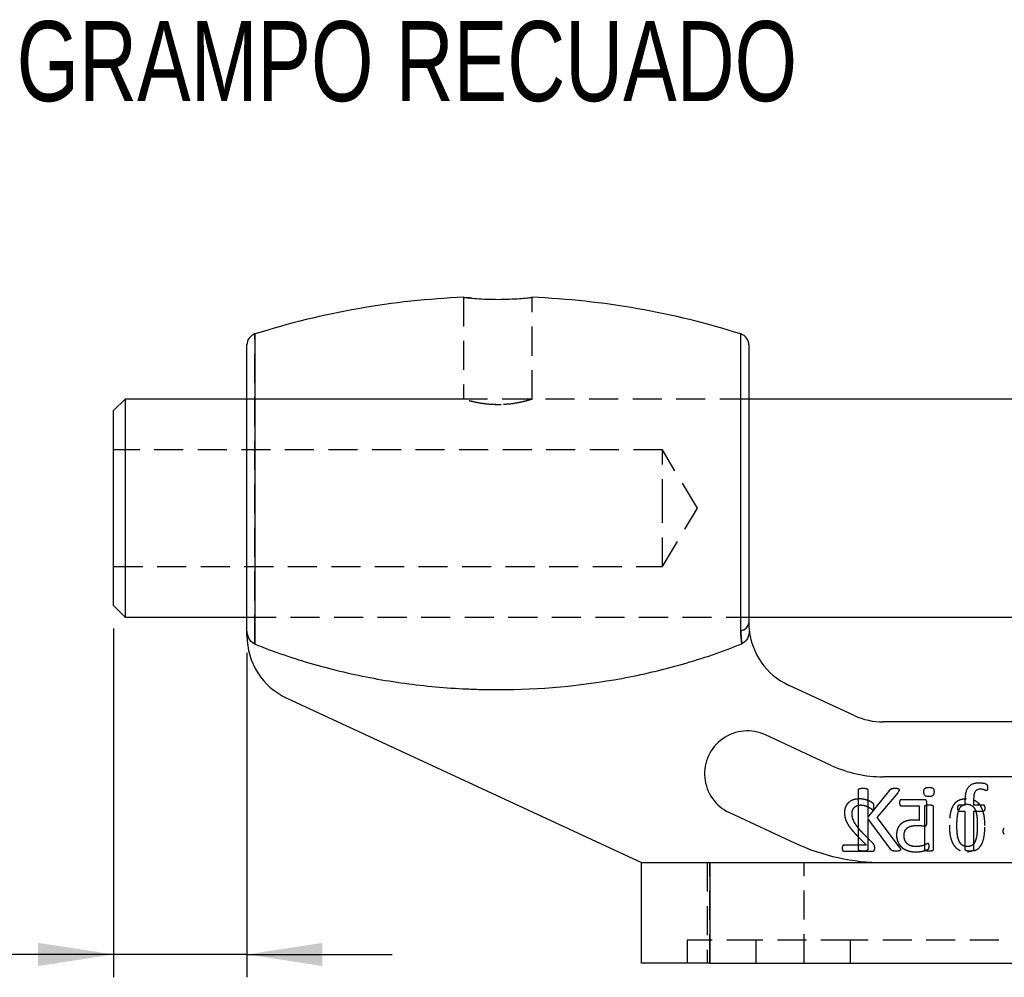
# Model space of a CAD drawing. Extents: x 56 to 617, y 36 to 436.
# Tile 24 of 31: x 487 to 552, y 250 to 313. Entities that reach past the tile are written whole.
import ezdxf

# ---------------------------------------------------------------- set-up
doc = ezdxf.new("R2010")
doc.units = 0
doc.header["$LTSCALE"] = 1.5
doc.linetypes.add('HIDDEN', pattern=[1.905, 1.27, -0.635])
doc.layers.get('0').update_dxf_attribs({"linetype": 'CONTINUOUS'})
doc.layers.add('FORMATO', color=179, linetype='CONTINUOUS')
doc.styles.add('SLDTEXTSTYLE0', font='TXT', dxfattribs={"width": 0.75})
doc.dimstyles.new('SLDDIMSTYLE6', dxfattribs={"dimtxt": 5.25, "dimasz": 4.953, "dimexe": 0, "dimexo": 0.0625, "dimgap": 1.3125, "dimtad": 1, "dimdec": 0, "dimlfac": 1.333333, "dimrnd": 1e-09, "dimzin": 12, "dimtxsty": 'SLDTEXTSTYLE0', "dimsah": 1, "dimcen": 0.09, "dimazin": 3, "dimtfac": 1, "dimtmove": 0, "dimatfit": 3, "dimtolj": 1, "dimtzin": 12})

# ---------------------------------------------------------------- blocks, each defined once
blk = doc.blocks.new('_D_12')
at = {"layer": 'FORMATO'}
for p, q in [((493.099, 272.95), (493.099, 250.069)), ((501.846, 271.357), (501.846, 250.069)), ((493.099, 251.569), (476.078, 251.569)), ((501.846, 251.569), (493.099, 251.569)), ((501.846, 251.569), (511.371, 251.569))]:
    blk.add_line(p, q, dxfattribs=at)
for points in [[(493.099, 251.569), (488.146, 252.331), (488.146, 250.807)], [(501.846, 251.569), (506.799, 250.807), (506.799, 252.331)]]:
    blk.add_solid(points, dxfattribs=at)
at = {"layer": 'FORMATO', "insert": (476.078, 258.337), "char_height": 5.25, "attachment_point": 1, "style": 'SLDTEXTSTYLE0'}
blk.add_mtext('12', dxfattribs=at)

msp = doc.modelspace()

# ---------------------------------------------------------------- linework, layer by layer
at = {"color": 7, "linetype": 'HIDDEN'}
for p, q in [((516.0582, 294.669), (516.0582, 287.9801)), ((520.5582, 287.9819), (520.5582, 294.6695)), ((502.3699, 271.9213), (502.3699, 292.2627)), ((534.7707, 287.9879), (501.8457, 287.9879)), ((516.0834, 287.9879), (501.8457, 287.9879)), ((518.1331, 287.6336), (518.5197, 287.6352)), ((534.7707, 287.9879), (520.5388, 287.9879)), ((529.0989, 284.6692), (493.0989, 284.6692)), ((529.0989, 280.8442), (529.0989, 284.6692)), ((531.3972, 280.8442), (529.0989, 284.6692)), ((529.0989, 277.0192), (529.0989, 280.8442)), ((529.0989, 277.0192), (531.3972, 280.8442)), ((493.0989, 277.0192), (529.0989, 277.0192)), ((501.8457, 273.7004), (534.7707, 273.7004)), ((501.8457, 273.7004), (534.7707, 273.7004)), ((546.2845, 261.7192), (544.7583, 261.7192)), ((544.7513, 261.3221), (545.948, 261.3221)), ((545.948, 261.3221), (545.948, 260.3605)), ((546.4443, 260.1658), (546.4443, 261.5486)), ((541.94, 259.2918), (542.4836, 258.7412)), ((542.9226, 258.8405), (542.2533, 259.5229)), ((542.4836, 258.7412), (540.9985, 258.7412)), ((540.9954, 258.3442), (542.8791, 258.3442)), ((549.1246, 258.2945), (549.3758, 258.3525)), ((532.0332, 257.5942), (532.0332, 250.9942)), ((532.2207, 250.9942), (532.2207, 257.5942)), ((538.4082, 250.9942), (538.4082, 257.5942)), ((535.2207, 252.4942), (530.7207, 252.4942)), ((530.7207, 252.4942), (530.7207, 250.9942)), ((535.2207, 252.4942), (535.2207, 250.9942)), ((541.4082, 252.4942), (535.2207, 252.4942)), ((541.4082, 252.4942), (541.4082, 250.9942)), ((574.0332, 252.4942), (541.4082, 252.4942))]:
    msp.add_line(p, q, dxfattribs=at)
at = {"color": 8, "linetype": 'CONTINUOUS'}
for p, q in [((502.3699, 292.2627), (502.3699, 271.9213)), ((534.2466, 272.8164), (534.2466, 292.2627))]:
    msp.add_line(p, q, dxfattribs=at)
at = {"color": 7, "linetype": 'CONTINUOUS'}
for p, q in [((501.8457, 272.857), (501.8457, 291.5475)), ((534.7707, 291.5475), (534.7707, 273.3193)), ((493.8489, 287.9879), (493.0989, 287.2379)), ((501.8457, 287.9879), (493.8489, 287.9879)), ((493.8489, 287.9879), (493.8489, 280.8442)), ((587.5989, 287.9879), (534.7707, 287.9879)), ((493.0989, 280.8442), (493.0989, 287.2379)), ((493.0989, 274.4504), (493.0989, 280.8442)), ((493.8489, 280.8442), (493.8489, 273.7004)), ((493.0989, 274.4504), (493.8489, 273.7004)), ((493.8489, 273.7004), (501.8457, 273.7004)), ((534.7707, 273.7004), (579.791, 273.7004)), ((501.8457, 272.4676), (501.8457, 272.857)), ((541.6902, 267.2368), (537.3775, 269.2369)), ((504.4525, 268.3852), (527.7207, 257.5942)), ((576.738, 266.8192), (543.5835, 266.8192)), ((540.1756, 263.9709), (535.8629, 265.971)), ((576.738, 263.2192), (543.5835, 263.2192)), ((541.9595, 258.4456), (541.9595, 262.3677)), ((542.5661, 262.3677), (542.5661, 260.5517)), ((542.5661, 260.5517), (544.0315, 262.3677)), ((544.5338, 262.1725), (543.1614, 260.5517)), ((548.972, 261.3773), (548.972, 261.6787)), ((549.5179, 261.7014), (549.5179, 261.3773)), ((546.315, 258.4418), (546.315, 261.2796)), ((546.861, 261.2796), (546.861, 258.4418)), ((548.5843, 261.3773), (548.972, 261.3773)), ((549.5179, 261.3773), (550.1435, 261.3773)), ((533.4963, 260.8681), (537.809, 258.868)), ((544.0893, 258.4456), (542.5661, 260.4891)), ((542.5661, 260.4891), (542.5661, 258.4456)), ((543.1614, 260.5517), (544.639, 258.6124)), ((548.972, 260.9526), (548.5843, 260.9526)), ((548.972, 258.4427), (548.972, 260.9526)), ((550.1435, 260.9526), (549.5179, 260.9526)), ((549.5179, 260.9526), (549.5179, 258.4427)), ((527.7207, 250.9942), (527.7207, 257.5942)), ((527.7207, 257.5942), (532.2207, 257.5942)), ((532.2207, 257.5942), (532.2207, 250.9942)), ((532.2207, 257.5942), (583.2207, 257.5942)), ((532.2207, 250.9942), (527.7207, 250.9942)), ((532.2207, 250.9942), (583.2207, 250.9942))]:
    msp.add_line(p, q, dxfattribs=at)
for centre, radius, start, end in [((518.3082, 241.785), 52.9342, 92.414829, 107.523498), ((518.3082, 241.785), 52.9342, 72.476502, 87.580621), ((502.5957, 291.5475), 0.75, 107.523498, 180), ((534.0207, 291.5475), 0.75, 0, 72.476502), ((534.1887, 273.4015), 0.5879, 275.653463, 351.963233), ((539.2707, 273.3193), 4.5, 184.960616, 245.119633), ((506.3457, 272.4676), 4.5, 180, 245.119633), ((543.5835, 271.3192), 4.5, 245.119633, 270), ((534.6796, 263.4196), 2.8125, 65.119633, 245.119633), ((543.5835, 271.3192), 8.1, 245.119633, 270), ((543.5835, 271.3192), 13.725, 245.119633, 270)]:
    msp.add_arc(centre, radius, start, end, dxfattribs=at)
at = {"color": 7, "linetype": 'HIDDEN'}
msp.add_arc((534.1887, 273.4015), 0.5879, 275.653463, 351.963233, dxfattribs=at)
at = {"color": 7, "linetype": 'CONTINUOUS'}
for points, knots in [([(516.0784, 294.6689), (516.072, 294.6697), (516.0339, 294.6742), (516.2115, 294.6527), (516.6064, 294.6112), (517.2151, 294.5635), (517.9425, 294.5339), (518.7116, 294.5348), (519.431, 294.5654), (520.0323, 294.6132), (520.4179, 294.6542), (520.5878, 294.6748), (520.5477, 294.6701), (520.5427, 294.6695)], [0, 0, 0, 0, 0.02117755, 0.12773455, 0.23444373, 0.34183556, 0.44938935, 0.55631669, 0.6628085, 0.76973408, 0.87728465, 0.98468089, 1, 1, 1, 1]), ([(502.3699, 271.9213), (502.1924, 271.9931), (502.0567, 272.1407), (501.8851, 272.4773), (501.8457, 272.6667), (501.8457, 272.857)], [0, 0, 0, 0, 0.5, 0.5, 1, 1, 1, 1]), ([(534.7876, 272.9301), (534.796, 272.8327), (534.7942, 272.7359), (534.7678, 272.5436), (534.7428, 272.4482), (534.6667, 272.2701), (534.6145, 272.1855), (534.4826, 272.043), (534.4022, 271.9845), (534.3109, 271.9474)], [0, 0, 0, 0, 0.25, 0.25, 0.5, 0.5, 0.75, 0.75, 1, 1, 1, 1]), ([(502.3699, 271.9213), (503.6294, 271.4124), (504.9106, 270.977), (507.5108, 270.2333), (508.8298, 269.9255), (511.5039, 269.4317), (512.8623, 269.246), (514.9007, 269.0612), (515.5812, 269.0151), (516.6036, 268.969), (516.9446, 268.9575), (517.4566, 268.9459), (517.6273, 268.9431), (517.9689, 268.9392), (518.1389, 268.9383), (521.0604, 268.9384), (523.7706, 269.1845), (527.7769, 269.9234), (529.1023, 270.232), (531.7315, 270.9847), (533.0387, 271.4305), (534.3109, 271.9474)], [0, 0, 0, 0, 0.125, 0.125, 0.25, 0.25, 0.375, 0.375, 0.4375, 0.4375, 0.46875, 0.46875, 0.484375, 0.484375, 0.5, 0.5, 0.75, 0.75, 0.875, 0.875, 1, 1, 1, 1]), ([(541.9595, 262.3677), (541.9603, 262.3757), (541.9618, 262.3915), (541.9729, 262.4142), (541.9945, 262.4317), (542.0264, 262.4435), (542.0681, 262.4535), (542.122, 262.4616), (542.1881, 262.4687), (542.2366, 262.469), (542.2628, 262.4692)], [0, 0, 0, 0, 0.069055, 0.1361429, 0.2115821, 0.3032686, 0.4269725, 0.5816731, 0.773551, 1, 1, 1, 1]), ([(542.2628, 262.4692), (542.2897, 262.4691), (542.3385, 262.4689), (542.4048, 262.4615), (542.4582, 262.4537), (542.4996, 262.443), (542.5318, 262.4323), (542.5527, 262.4138), (542.5638, 262.3915), (542.5653, 262.3758), (542.5661, 262.3677)], [0, 0, 0, 0, 0.231771, 0.4208279, 0.5754408, 0.6964318, 0.7905861, 0.8639343, 0.9309841, 1, 1, 1, 1]), ([(544.0315, 262.3677), (544.0381, 262.3769), (544.0509, 262.3946), (544.0759, 262.4162), (544.105, 262.4337), (544.1401, 262.4466), (544.1813, 262.4573), (544.2317, 262.4633), (544.2933, 262.4683), (544.3389, 262.4689), (544.3642, 262.4692)], [0, 0, 0, 0, 0.0930697, 0.1801088, 0.2715495, 0.3725057, 0.488512, 0.6230583, 0.7908421, 1, 1, 1, 1]), ([(544.3642, 262.4692), (544.3895, 262.4691), (544.4345, 262.469), (544.4948, 262.4615), (544.5421, 262.4539), (544.5781, 262.4425), (544.6052, 262.4292), (544.6218, 262.4104), (544.6308, 262.3897), (544.6319, 262.3751), (544.6324, 262.3677)], [0, 0, 0, 0, 0.2409317, 0.4287813, 0.5787737, 0.695882, 0.7888733, 0.8613807, 0.9301672, 1, 1, 1, 1]), ([(544.6324, 262.3677), (544.6316, 262.354), (544.6298, 262.3253), (544.6108, 262.281), (544.5786, 262.2297), (544.5504, 262.1937), (544.5338, 262.1725)], [0, 0, 0, 0, 0.1841002, 0.3847019, 0.6385165, 1, 1, 1, 1]), ([(546.2543, 262.2237), (546.2552, 262.2509), (546.2567, 262.301), (546.2694, 262.3698), (546.2913, 262.4252), (546.3249, 262.4681), (546.3721, 262.4975), (546.4323, 262.5161), (546.5066, 262.5285), (546.5611, 262.5294), (546.5908, 262.5298)], [0, 0, 0, 0, 0.1523232, 0.2802837, 0.3896417, 0.4827042, 0.5798111, 0.6955582, 0.8336375, 1, 1, 1, 1]), ([(546.5908, 262.5298), (546.6203, 262.5294), (546.6741, 262.5285), (546.7475, 262.5162), (546.8065, 262.4973), (546.853, 262.4691), (546.8852, 262.4271), (546.908, 262.3736), (546.9188, 262.3056), (546.9206, 262.2562), (546.9216, 262.2294)], [0, 0, 0, 0, 0.1674764, 0.3061983, 0.4222684, 0.5185864, 0.6107483, 0.7187127, 0.8468072, 1, 1, 1, 1]), ([(548.972, 261.6787), (548.9727, 261.7277), (548.9742, 261.8223), (548.9848, 261.959), (549.0011, 262.0851), (549.0256, 262.2006), (549.0578, 262.3057), (549.0975, 262.4006), (549.1439, 262.4865), (549.1994, 262.5614), (549.2614, 262.6282), (549.3321, 262.684), (549.4098, 262.731), (549.4949, 262.7689), (549.5877, 262.7984), (549.6885, 262.8188), (549.7969, 262.8314), (549.8718, 262.8325), (549.9104, 262.8331)], [0, 0, 0, 0, 0.0857008, 0.165525, 0.2397075, 0.3081136, 0.3717514, 0.4317009, 0.4878562, 0.542026, 0.5944212, 0.6467318, 0.699057, 0.7529895, 0.8092751, 0.8691125, 0.9325314, 1, 1, 1, 1]), ([(549.9502, 262.4085), (549.9133, 262.4071), (549.844, 262.4046), (549.7481, 262.3736), (549.6695, 262.3201), (549.6191, 262.2579), (549.5886, 262.1983), (549.5688, 262.1464), (549.5518, 262.0888), (549.5386, 262.0247), (549.5294, 261.954), (549.5232, 261.8762), (549.5179, 261.7912), (549.5179, 261.7321), (549.5179, 261.7014)], [0, 0, 0, 0, 0.1162007, 0.2181414, 0.313645, 0.4129376, 0.4669511, 0.5247765, 0.5882514, 0.6565636, 0.731089, 0.813225, 0.9031861, 1, 1, 1, 1]), ([(549.9104, 262.8331), (549.9477, 262.8325), (550.0215, 262.8312), (550.1264, 262.8136), (550.2179, 262.795), (550.289, 262.772), (550.3387, 262.751), (550.3712, 262.7297), (550.3913, 262.7058), (550.4065, 262.6789), (550.4181, 262.6459), (550.4238, 262.6065), (550.4278, 262.5599), (550.4278, 262.5264), (550.4279, 262.508)], [0, 0, 0, 0, 0.1572104, 0.3106333, 0.4469262, 0.5504783, 0.6249484, 0.6736927, 0.7123862, 0.7553128, 0.8033062, 0.8586708, 0.9227849, 1, 1, 1, 1]), ([(550.3539, 262.3156), (550.3457, 262.3166), (550.3264, 262.3189), (550.2957, 262.3304), (550.259, 262.3464), (550.2142, 262.3619), (550.1619, 262.3799), (550.1001, 262.3946), (550.0287, 262.407), (549.9774, 262.408), (549.9502, 262.4085)], [0, 0, 0, 0, 0.0597748, 0.1388168, 0.2346044, 0.3481738, 0.4796729, 0.6317812, 0.8043711, 1, 1, 1, 1]), ([(550.4279, 262.508), (550.4275, 262.4903), (550.4269, 262.4583), (550.4224, 262.4155), (550.4153, 262.3817), (550.4084, 262.3558), (550.4, 262.3356), (550.3874, 262.3225), (550.3712, 262.3165), (550.36, 262.3159), (550.3539, 262.3156)], [0, 0, 0, 0, 0.233662, 0.4224612, 0.5672106, 0.6886393, 0.7763059, 0.8529682, 0.9203346, 1, 1, 1, 1]), ([(546.5851, 261.9232), (546.5557, 261.9236), (546.5018, 261.9244), (546.4287, 261.9371), (546.3694, 261.9546), (546.3227, 261.9831), (546.2909, 262.0257), (546.2694, 262.0798), (546.2567, 262.1473), (546.2552, 262.1968), (546.2543, 262.2237)], [0, 0, 0, 0, 0.1673973, 0.3060538, 0.4214962, 0.5177687, 0.6112981, 0.718505, 0.8468795, 1, 1, 1, 1]), ([(546.9216, 262.2294), (546.9208, 262.2021), (546.9193, 262.152), (546.9065, 262.0832), (546.8847, 262.0278), (546.851, 261.9849), (546.8039, 261.9555), (546.7437, 261.9369), (546.6694, 261.9245), (546.6149, 261.9237), (546.5851, 261.9232)], [0, 0, 0, 0, 0.1523232, 0.2802837, 0.3896417, 0.4827042, 0.5798111, 0.6955582, 0.8336375, 1, 1, 1, 1]), ([(546.315, 261.2796), (546.3156, 261.2866), (546.3168, 261.3009), (546.3255, 261.3217), (546.3434, 261.3401), (546.3714, 261.3536), (546.4088, 261.3648), (546.4573, 261.3716), (546.5174, 261.3762), (546.5617, 261.3769), (546.5861, 261.3773)], [0, 0, 0, 0, 0.06662967, 0.13519104, 0.20948859, 0.30480986, 0.42725776, 0.57920865, 0.76885665, 1, 1, 1, 1]), ([(546.5861, 261.3773), (546.6114, 261.3769), (546.6567, 261.3764), (546.7177, 261.3715), (546.7657, 261.3651), (546.8022, 261.3532), (546.8299, 261.3399), (546.8482, 261.3215), (546.8596, 261.3013), (546.8605, 261.2867), (546.861, 261.2796)], [0, 0, 0, 0, 0.2382497, 0.4264025, 0.5771554, 0.6929601, 0.7875298, 0.8633167, 0.9338956, 1, 1, 1, 1]), ([(548.4867, 261.163), (548.4873, 261.181), (548.4883, 261.2142), (548.4907, 261.2602), (548.4999, 261.2975), (548.5097, 261.328), (548.5235, 261.3511), (548.5411, 261.3669), (548.5618, 261.3758), (548.5767, 261.3767), (548.5843, 261.3773)], [0, 0, 0, 0, 0.2065532, 0.3809883, 0.5259392, 0.6450644, 0.7475602, 0.8296655, 0.9124073, 1, 1, 1, 1]), ([(548.5843, 260.9526), (548.5766, 260.9531), (548.5615, 260.9539), (548.5409, 260.964), (548.5241, 260.9806), (548.5094, 261.0029), (548.4999, 261.033), (548.4922, 261.0698), (548.4879, 261.114), (548.4871, 261.146), (548.4867, 261.163)], [0, 0, 0, 0, 0.0891581, 0.1748978, 0.2609538, 0.3621744, 0.4834286, 0.6265761, 0.8008068, 1, 1, 1, 1]), ([(550.1435, 261.3773), (550.1512, 261.3768), (550.1659, 261.3759), (550.1861, 261.3666), (550.2035, 261.3509), (550.218, 261.3279), (550.2303, 261.2978), (550.2397, 261.2602), (550.245, 261.2144), (550.2456, 261.1811), (550.2459, 261.163)], [0, 0, 0, 0, 0.087342, 0.1665407, 0.2484111, 0.3525726, 0.473963, 0.6193538, 0.7940379, 1, 1, 1, 1]), ([(550.2459, 261.163), (550.2454, 261.146), (550.2445, 261.114), (550.241, 261.0696), (550.2309, 261.0327), (550.2166, 260.9964), (550.1896, 260.9606), (550.1583, 260.9552), (550.1435, 260.9526)], [0, 0, 0, 0, 0.19878869, 0.37266557, 0.51721749, 0.64088041, 0.83121794, 1, 1, 1, 1]), ([(542.2628, 258.3442), (542.2366, 258.3445), (542.1882, 258.3452), (542.1218, 258.3499), (542.0684, 258.3607), (542.026, 258.3683), (541.9944, 258.3817), (541.9728, 258.4001), (541.9623, 258.4229), (541.9604, 258.4382), (541.9595, 258.4456)], [0, 0, 0, 0, 0.226555, 0.4182704, 0.5734997, 0.6966282, 0.789447, 0.8667252, 0.9362958, 1, 1, 1, 1]), ([(542.5661, 258.4456), (542.5652, 258.4382), (542.5633, 258.4229), (542.5528, 258.4005), (542.532, 258.3811), (542.5, 258.3688), (542.4579, 258.3604), (542.4051, 258.35), (542.3384, 258.3451), (542.2897, 258.3445), (542.2628, 258.3442)], [0, 0, 0, 0, 0.0636678, 0.1331989, 0.2084329, 0.303691, 0.4240913, 0.5792322, 0.7681212, 1, 1, 1, 1]), ([(544.4343, 258.3442), (544.4005, 258.3448), (544.3394, 258.346), (544.2574, 258.3514), (544.1939, 258.3632), (544.1466, 258.3845), (544.1145, 258.4141), (544.0976, 258.4353), (544.0893, 258.4456)], [0, 0, 0, 0, 0.2698939, 0.4874499, 0.6550981, 0.7836639, 0.8944326, 1, 1, 1, 1]), ([(544.7158, 258.4513), (544.7153, 258.4433), (544.7142, 258.4275), (544.7053, 258.4047), (544.688, 258.3838), (544.6585, 258.371), (544.6204, 258.3595), (544.5708, 258.3503), (544.5074, 258.3449), (544.4605, 258.3444), (544.4343, 258.3442)], [0, 0, 0, 0, 0.07177007, 0.14216862, 0.21698701, 0.31005008, 0.42635708, 0.57729132, 0.76335197, 1, 1, 1, 1]), ([(544.639, 258.6124), (544.6472, 258.5998), (544.6619, 258.5771), (544.6821, 258.5465), (544.6946, 258.5212), (544.7061, 258.4981), (544.7134, 258.4754), (544.7151, 258.4586), (544.7158, 258.4513)], [0, 0, 0, 0, 0.2505113, 0.4486623, 0.608365, 0.7187607, 0.8782042, 1, 1, 1, 1]), ([(546.5861, 258.3442), (546.5618, 258.3447), (546.5175, 258.3458), (546.4571, 258.348), (546.4091, 258.3574), (546.3712, 258.3665), (546.3438, 258.3805), (546.3253, 258.3979), (546.3166, 258.4193), (546.3155, 258.4341), (546.315, 258.4418)], [0, 0, 0, 0, 0.230397, 0.4192195, 0.5711811, 0.6923877, 0.7874011, 0.8593135, 0.9276535, 1, 1, 1, 1]), ([(546.861, 258.4418), (546.8606, 258.4341), (546.8599, 258.4188), (546.8484, 258.398), (546.8295, 258.3808), (546.8025, 258.3669), (546.7654, 258.357), (546.7179, 258.3481), (546.6566, 258.3457), (546.6114, 258.3447), (546.5861, 258.3442)], [0, 0, 0, 0, 0.0717766, 0.1421281, 0.2156024, 0.3098675, 0.4244183, 0.5751828, 0.762518, 1, 1, 1, 1]), ([(549.245, 258.3442), (549.221, 258.3448), (549.1771, 258.3458), (549.1172, 258.3479), (549.0697, 258.3575), (549.0318, 258.3664), (549.0046, 258.3812), (548.9842, 258.3974), (548.9744, 258.4195), (548.9728, 258.4348), (548.972, 258.4427)], [0, 0, 0, 0, 0.2267197, 0.4149717, 0.5635401, 0.6843804, 0.7791068, 0.8551363, 0.9244987, 1, 1, 1, 1]), ([(549.5179, 258.4427), (549.5176, 258.4347), (549.517, 258.4191), (549.5054, 258.3977), (549.4855, 258.3811), (549.4581, 258.3664), (549.42, 258.3574), (549.3724, 258.348), (549.3126, 258.3458), (549.269, 258.3447), (549.245, 258.3442)], [0, 0, 0, 0, 0.075022, 0.1456558, 0.2216186, 0.3162619, 0.4369963, 0.5883657, 0.7734791, 1, 1, 1, 1])]:
    msp.add_open_spline(points, degree=3, knots=knots, dxfattribs=at)
at = {"color": 7, "linetype": 'HIDDEN'}
for points, knots in [([(516.5652, 294.6178), (516.5282, 294.6211), (516.4114, 294.6314), (516.3536, 294.6383), (516.3142, 294.643)], [0, 0, 0, 0, 0.3167627, 1, 1, 1, 1]), ([(518.3082, 287.6243), (518.0624, 287.6324), (517.5711, 287.6484), (516.9105, 287.7599), (516.3997, 287.8835), (516.0932, 287.9768), (516.0863, 287.9791), (516.0834, 287.9801)], [0, 0, 0, 0, 0.2074979, 0.4147388, 0.6285594, 0.8472, 1, 1, 1, 1]), ([(520.5388, 287.9819), (520.5317, 287.9796), (520.5157, 287.9743), (520.212, 287.8826), (519.7078, 287.7601), (519.0428, 287.6476), (518.5461, 287.6319), (518.3082, 287.6243)], [0, 0, 0, 0, 0.1648472, 0.369223, 0.5806542, 0.7991414, 1, 1, 1, 1]), ([(542.04, 261.7688), (541.9997, 261.7678), (541.9211, 261.7658), (541.8071, 261.7539), (541.7009, 261.7321), (541.6027, 261.702), (541.513, 261.6636), (541.4301, 261.6205), (541.3568, 261.5688), (541.2899, 261.5122), (541.2323, 261.449), (541.1805, 261.3821), (541.1394, 261.3085), (541.1041, 261.2317), (541.0767, 261.1509), (541.0588, 261.0668), (541.0464, 260.9805), (541.045, 260.922), (541.0443, 260.8925)], [0, 0, 0, 0, 0.080922, 0.157569, 0.2295428, 0.2979116, 0.3631843, 0.4248676, 0.4848281, 0.5429061, 0.6001265, 0.6560048, 0.712197, 0.768566, 0.825445, 0.8827921, 0.9408516, 1, 1, 1, 1]), ([(542.9799, 261.2795), (542.9797, 261.2921), (542.9793, 261.3154), (542.9783, 261.3478), (542.9742, 261.3753), (542.9691, 261.3993), (542.9608, 261.4204), (542.9514, 261.442), (542.933, 261.4638), (542.9119, 261.4843), (542.8878, 261.5034), (542.8627, 261.521), (542.8327, 261.5423), (542.7813, 261.5734), (542.7049, 261.6157), (542.5969, 261.6608), (542.4737, 261.7029), (542.3379, 261.7386), (542.1922, 261.7651), (542.0913, 261.7676), (542.04, 261.7688)], [0, 0, 0, 0, 0.0328592, 0.0603806, 0.0840848, 0.1047388, 0.1240428, 0.1426351, 0.1655683, 0.1973354, 0.2188005, 0.2452219, 0.2770245, 0.3140516, 0.4010561, 0.503177, 0.6172452, 0.7385608, 0.8670804, 1, 1, 1, 1]), ([(544.7583, 261.7192), (544.7512, 261.7186), (544.7369, 261.7175), (544.7171, 261.7068), (544.6979, 261.6926), (544.6836, 261.6702), (544.6701, 261.6434), (544.664, 261.6087), (544.6578, 261.5682), (544.6576, 261.5388), (544.6575, 261.523)], [0, 0, 0, 0, 0.0866906, 0.1747666, 0.2719884, 0.3768478, 0.4961948, 0.6395069, 0.8061538, 1, 1, 1, 1]), ([(546.4443, 261.5486), (546.4439, 261.562), (546.4432, 261.5877), (546.436, 261.6234), (546.4222, 261.6533), (546.4043, 261.6779), (546.3809, 261.6974), (546.3525, 261.7102), (546.3199, 261.7182), (546.2967, 261.7188), (546.2845, 261.7192)], [0, 0, 0, 0, 0.15087355, 0.28722918, 0.40517443, 0.5169846, 0.62602141, 0.74134093, 0.86358285, 1, 1, 1, 1]), ([(549.0571, 261.7688), (549.0058, 261.7676), (548.9069, 261.7654), (548.7651, 261.7433), (548.6358, 261.708), (548.5186, 261.6582), (548.414, 261.5936), (548.3191, 261.5171), (548.2371, 261.4253), (548.1651, 261.321), (548.1039, 261.2035), (548.0523, 261.0734), (548.0094, 260.9308), (547.9779, 260.7754), (547.9533, 260.6081), (547.9355, 260.429), (547.9258, 260.2381), (547.9242, 260.1069), (547.9233, 260.0394)], [0, 0, 0, 0, 0.0650011, 0.1253901, 0.1815653, 0.2347468, 0.2862672, 0.3370772, 0.3888528, 0.4418884, 0.4974863, 0.5564972, 0.6191639, 0.6861844, 0.7574703, 0.8336013, 0.9143894, 1, 1, 1, 1]), ([(550.256, 260.0239), (550.2553, 260.087), (550.2539, 260.2105), (550.2421, 260.3916), (550.2228, 260.5647), (550.1964, 260.7297), (550.1601, 260.885), (550.1149, 261.0298), (550.0588, 261.1629), (549.9937, 261.2849), (549.9181, 261.3953), (549.8292, 261.4911), (549.7309, 261.5753), (549.6207, 261.6456), (549.4979, 261.7016), (549.3622, 261.7402), (549.2139, 261.7651), (549.1107, 261.7675), (549.0571, 261.7688)], [0, 0, 0, 0, 0.0786276, 0.1538502, 0.2261456, 0.2956895, 0.3618802, 0.4247476, 0.4845241, 0.5416067, 0.5969283, 0.6507405, 0.7039972, 0.7578893, 0.8131095, 0.8715266, 0.9332317, 1, 1, 1, 1]), ([(541.5406, 260.8196), (541.5422, 260.856), (541.5455, 260.9282), (541.5759, 261.0317), (541.6206, 261.1275), (541.6749, 261.1963), (541.7258, 261.244), (541.7682, 261.2766), (541.8155, 261.3048), (541.8673, 261.3286), (541.9233, 261.3481), (541.9836, 261.3623), (542.0479, 261.3696), (542.092, 261.371), (542.1145, 261.3717)], [0, 0, 0, 0, 0.1218149, 0.2414949, 0.3589788, 0.4744756, 0.5327407, 0.5927343, 0.6533945, 0.7173947, 0.7834691, 0.8520222, 0.9244976, 1, 1, 1, 1]), ([(542.1145, 261.3717), (542.1411, 261.3711), (542.1933, 261.3699), (542.2696, 261.3613), (542.3419, 261.347), (542.4296, 261.3187), (542.5291, 261.279), (542.6351, 261.2262), (542.7252, 261.1738), (542.7885, 261.1301), (542.832, 261.1012), (542.8584, 261.086), (542.8811, 261.0765), (542.8954, 261.0747), (542.9016, 261.0739)], [0, 0, 0, 0, 0.0934864, 0.1829258, 0.2690145, 0.3516318, 0.5059015, 0.6446176, 0.766568, 0.8712099, 0.9144782, 0.9498028, 0.9779329, 1, 1, 1, 1]), ([(542.9016, 261.0739), (542.9076, 261.0747), (542.9196, 261.0761), (542.9368, 261.084), (542.9506, 261.0995), (542.9612, 261.1212), (542.9695, 261.1498), (542.9754, 261.1859), (542.979, 261.23), (542.9796, 261.2621), (542.9799, 261.2795)], [0, 0, 0, 0, 0.07522, 0.1501634, 0.2299381, 0.3279335, 0.4492221, 0.599662, 0.7840252, 1, 1, 1, 1]), ([(544.6575, 261.523), (544.6578, 261.508), (544.6583, 261.4797), (544.6628, 261.4399), (544.6705, 261.4053), (544.6808, 261.3757), (544.6947, 261.3523), (544.7107, 261.3347), (544.73, 261.3237), (544.7442, 261.3226), (544.7513, 261.3221)], [0, 0, 0, 0, 0.1850706, 0.34883, 0.4927232, 0.6218669, 0.7334355, 0.8259158, 0.9129579, 1, 1, 1, 1]), ([(548.4196, 260.0076), (548.4196, 260.0492), (548.4196, 260.1304), (548.4241, 260.2488), (548.429, 260.3608), (548.4371, 260.4663), (548.446, 260.5656), (548.4576, 260.6588), (548.4717, 260.7456), (548.4869, 260.8267), (548.5049, 260.9022), (548.5247, 260.9724), (548.5471, 261.0374), (548.5728, 261.0964), (548.6008, 261.1502), (548.631, 261.1995), (548.6642, 261.2437), (548.7003, 261.2827), (548.7382, 261.3174), (548.7797, 261.3459), (548.8233, 261.3706), (548.8867, 261.3951), (548.9735, 261.417), (549.0458, 261.4199), (549.0835, 261.4214)], [0, 0, 0, 0, 0.0712955, 0.1390833, 0.2029248, 0.263311, 0.3202406, 0.3737926, 0.424025, 0.4709222, 0.5150668, 0.556976, 0.595909, 0.6325991, 0.6670624, 0.699873, 0.7314905, 0.7615763, 0.7907386, 0.8193614, 0.8477054, 0.8763214, 0.9356065, 1, 1, 1, 1]), ([(549.0835, 261.4214), (549.1169, 261.42), (549.1811, 261.4174), (549.2727, 261.398), (549.3547, 261.3647), (549.4261, 261.3168), (549.4891, 261.2587), (549.5431, 261.1892), (549.5918, 261.1113), (549.6323, 261.0229), (549.6671, 260.9264), (549.6945, 260.8211), (549.7182, 260.7086), (549.7335, 260.5882), (549.7449, 260.4619), (549.7533, 260.3306), (549.7591, 260.1946), (549.7595, 260.1025), (549.7597, 260.0557)], [0, 0, 0, 0, 0.0587608, 0.1126821, 0.1638204, 0.2133506, 0.2628704, 0.3139663, 0.3674319, 0.4241471, 0.4845163, 0.5475658, 0.6152951, 0.6863715, 0.7607525, 0.838163, 0.9177476, 1, 1, 1, 1]), ([(541.0443, 260.8925), (541.0455, 260.8389), (541.0481, 260.7315), (541.0674, 260.5974), (541.0916, 260.4888), (541.1185, 260.4038), (541.1532, 260.3156), (541.1976, 260.2244), (541.2494, 260.1282), (541.3133, 260.0283), (541.3857, 259.922), (541.4705, 259.8105), (541.5673, 259.6922), (541.6777, 259.5654), (541.8035, 259.431), (541.8933, 259.3395), (541.94, 259.2918)], [0, 0, 0, 0, 0.0850794, 0.170502, 0.2147294, 0.2616143, 0.3119404, 0.3652029, 0.4227166, 0.4852637, 0.5534878, 0.627072, 0.7076212, 0.7963891, 0.8940105, 1, 1, 1, 1]), ([(542.2533, 259.5229), (542.216, 259.5614), (542.1445, 259.6353), (542.0461, 259.7461), (541.958, 259.8493), (541.8822, 259.9481), (541.8162, 260.0415), (541.7577, 260.13), (541.7071, 260.2142), (541.6648, 260.2948), (541.6298, 260.3714), (541.6018, 260.4445), (541.5798, 260.5136), (541.5595, 260.5993), (541.5449, 260.7009), (541.542, 260.781), (541.5406, 260.8196)], [0, 0, 0, 0, 0.1058602, 0.2031724, 0.2927093, 0.3739339, 0.4490502, 0.5187542, 0.5835803, 0.6429856, 0.6985344, 0.7499511, 0.7976096, 0.8417167, 0.9237803, 1, 1, 1, 1]), ([(545.5618, 260.3791), (545.5173, 260.3781), (545.431, 260.3762), (545.3059, 260.3642), (545.1897, 260.3424), (545.0821, 260.3124), (544.9836, 260.274), (544.8923, 260.2303), (544.811, 260.177), (544.7373, 260.1177), (544.6719, 260.0519), (544.6156, 259.9787), (544.5671, 259.8993), (544.5279, 259.813), (544.4966, 259.7213), (544.4753, 259.6245), (544.4616, 259.5231), (544.4599, 259.4537), (544.459, 259.4182)], [0, 0, 0, 0, 0.0804659, 0.1561107, 0.2269935, 0.2940412, 0.3576851, 0.4181137, 0.4766011, 0.5331174, 0.58899, 0.6439792, 0.6997871, 0.7568998, 0.8151532, 0.8745878, 0.9358856, 1, 1, 1, 1]), ([(545.948, 260.3605), (545.9188, 260.3646), (545.8601, 260.3729), (545.7683, 260.3762), (545.6688, 260.3788), (545.599, 260.379), (545.5618, 260.3791)], [0, 0, 0, 0, 0.228157, 0.4589039, 0.7114503, 1, 1, 1, 1]), ([(544.9553, 259.3709), (544.9559, 259.3973), (544.9571, 259.449), (544.966, 259.5239), (544.9828, 259.5939), (545.005, 259.6591), (545.0338, 259.7198), (545.0702, 259.7748), (545.1137, 259.8244), (545.1636, 259.8689), (545.2206, 259.9076), (545.2844, 259.9412), (545.3549, 259.97), (545.4333, 259.992), (545.5186, 260.0097), (545.6118, 260.023), (545.7128, 260.0306), (545.783, 260.0313), (545.8192, 260.0317)], [0, 0, 0, 0, 0.0635378, 0.1243748, 0.1812933, 0.2366066, 0.2897807, 0.3427797, 0.3948345, 0.4481795, 0.5032541, 0.5603358, 0.6214809, 0.6862895, 0.7562387, 0.8310612, 0.9128382, 1, 1, 1, 1]), ([(545.8192, 260.0317), (545.8448, 260.0316), (545.8942, 260.0315), (545.9656, 260.028), (546.0316, 260.024), (546.1105, 260.014), (546.202, 260.0029), (546.2739, 260.0014), (546.3086, 260.0006)], [0, 0, 0, 0, 0.15648054, 0.30202676, 0.43670617, 0.56080553, 0.78806147, 1, 1, 1, 1]), ([(546.3086, 260.0006), (546.32, 260.0011), (546.3412, 260.0019), (546.3704, 260.0079), (546.3946, 260.0181), (546.4147, 260.0332), (546.4282, 260.0565), (546.438, 260.086), (546.4428, 260.1236), (546.4438, 260.1508), (546.4443, 260.1658)], [0, 0, 0, 0, 0.1365699, 0.2537943, 0.3550417, 0.4498323, 0.548635, 0.673004, 0.820153, 1, 1, 1, 1]), ([(547.9233, 260.0394), (547.924, 259.9761), (547.9253, 259.8521), (547.9376, 259.6702), (547.9553, 259.4967), (547.9825, 259.3322), (548.0174, 259.1775), (548.0632, 259.0334), (548.1188, 258.9003), (548.1849, 258.7783), (548.2614, 258.6686), (548.3493, 258.5717), (548.4485, 258.4883), (548.5588, 258.4174), (548.6819, 258.3621), (548.8178, 258.3228), (548.9668, 258.2983), (549.0707, 258.2958), (549.1246, 258.2945)], [0, 0, 0, 0, 0.0788531, 0.1543047, 0.2267965, 0.2959377, 0.3616609, 0.4241447, 0.4838481, 0.5410141, 0.5964523, 0.6499814, 0.7034186, 0.7572448, 0.8126904, 0.8707273, 0.932992, 1, 1, 1, 1]), ([(549.0982, 258.642), (549.076, 258.6426), (549.0326, 258.6438), (548.9694, 258.6524), (548.9102, 258.6668), (548.8553, 258.6884), (548.8039, 258.7143), (548.7572, 258.7469), (548.7133, 258.7832), (548.66, 258.8404), (548.601, 258.924), (548.5474, 259.0415), (548.5024, 259.1725), (548.4691, 259.3176), (548.4444, 259.4752), (548.4299, 259.6447), (548.4216, 259.8235), (548.4203, 259.9456), (548.4196, 260.0076)], [0, 0, 0, 0, 0.0390916, 0.0762084, 0.1117792, 0.1458461, 0.179557, 0.212554, 0.2457503, 0.2794765, 0.3495216, 0.4244654, 0.5055954, 0.5923821, 0.6856951, 0.7855487, 0.8910097, 1, 1, 1, 1]), ([(549.7597, 260.0557), (549.7593, 259.9942), (549.7586, 259.8757), (549.7512, 259.7053), (549.7412, 259.549), (549.7247, 259.407), (549.7046, 259.278), (549.6771, 259.1622), (549.6461, 259.0581), (549.6089, 258.9661), (549.5656, 258.8868), (549.5171, 258.8186), (549.4626, 258.7622), (549.4019, 258.7169), (549.3347, 258.6834), (549.2616, 258.6593), (549.1821, 258.6442), (549.1267, 258.6427), (549.0982, 258.642)], [0, 0, 0, 0, 0.1054794, 0.2030552, 0.2923452, 0.3739749, 0.4480681, 0.5158955, 0.5779958, 0.6340388, 0.685605, 0.7325879, 0.7770892, 0.8195443, 0.8617582, 0.905201, 0.9511804, 1, 1, 1, 1]), ([(549.4584, 258.3716), (549.5399, 258.3826), (549.7207, 258.4068), (549.9314, 258.6086), (550.1366, 258.9435), (550.2404, 259.4356), (550.2508, 259.8276), (550.256, 260.0239)], [0, 0, 0, 0, 0.1203076, 0.2667004, 0.4132903, 0.7061888, 1, 1, 1, 1]), ([(551.5296, 259.8331), (551.5228, 259.833), (551.5097, 259.8327), (551.4912, 259.8261), (551.4741, 259.8146), (551.4618, 259.795), (551.4505, 259.7707), (551.4435, 259.7398), (551.4376, 259.7028), (551.4374, 259.6757), (551.4373, 259.661)], [0, 0, 0, 0, 0.0921174, 0.1781405, 0.2643808, 0.368276, 0.4884344, 0.6306603, 0.7985212, 1, 1, 1, 1]), ([(544.459, 259.4182), (544.4599, 259.3748), (544.4617, 259.2898), (544.4791, 259.166), (544.5077, 259.0495), (544.5482, 258.9407), (544.5987, 258.8395), (544.6586, 258.7463), (544.7291, 258.6622), (544.8084, 258.5859), (544.8965, 258.5184), (544.9924, 258.4592), (545.0963, 258.4085), (545.208, 258.3668), (545.3269, 258.3344), (545.4524, 258.3113), (545.5844, 258.2971), (545.6747, 258.2954), (545.7207, 258.2945)], [0, 0, 0, 0, 0.0683199, 0.1335392, 0.1959186, 0.2565995, 0.3156549, 0.3732455, 0.4303668, 0.4878397, 0.5457846, 0.6045317, 0.6646798, 0.7271676, 0.7916333, 0.8581757, 0.9276351, 1, 1, 1, 1]), ([(545.7448, 258.642), (545.7166, 258.6422), (545.661, 258.6427), (545.5799, 258.6523), (545.5018, 258.6637), (545.428, 258.6828), (545.3579, 258.7064), (545.2928, 258.7368), (545.2323, 258.7723), (545.178, 258.8149), (545.1277, 258.8619), (545.0844, 258.9161), (545.046, 258.9755), (545.0134, 259.041), (544.9865, 259.1131), (544.9683, 259.1926), (544.9575, 259.2794), (544.9561, 259.3396), (544.9553, 259.3709)], [0, 0, 0, 0, 0.069134, 0.13607, 0.2002781, 0.262402, 0.3227535, 0.3814711, 0.4383385, 0.4943908, 0.5504466, 0.6067885, 0.6641205, 0.7236641, 0.7858494, 0.8522852, 0.9232185, 1, 1, 1, 1]), ([(551.4373, 259.661), (551.4375, 259.6457), (551.4378, 259.6176), (551.4429, 259.5794), (551.4485, 259.5479), (551.4627, 259.5187), (551.4879, 259.4904), (551.5157, 259.4873), (551.5296, 259.4857)], [0, 0, 0, 0, 0.2061808, 0.3785956, 0.5217915, 0.6342614, 0.817014, 1, 1, 1, 1]), ([(540.9985, 258.7412), (540.9914, 258.7406), (540.9769, 258.7393), (540.9563, 258.7292), (540.9374, 258.7135), (540.9221, 258.691), (540.9094, 258.6634), (540.9015, 258.6294), (540.8958, 258.5897), (540.8955, 258.5611), (540.8954, 258.5458)], [0, 0, 0, 0, 0.0866605, 0.1775785, 0.2767685, 0.3860179, 0.5082037, 0.6491248, 0.8125677, 1, 1, 1, 1]), ([(540.8954, 258.5458), (540.8955, 258.5303), (540.8958, 258.5009), (540.9017, 258.46), (540.9088, 258.4246), (540.9196, 258.3956), (540.9332, 258.3719), (540.9518, 258.356), (540.9728, 258.3458), (540.9878, 258.3447), (540.9954, 258.3442)], [0, 0, 0, 0, 0.18662831, 0.35282265, 0.49612872, 0.61911094, 0.72521893, 0.81997193, 0.90899284, 1, 1, 1, 1]), ([(542.8791, 258.3442), (542.8908, 258.3446), (542.9128, 258.3453), (542.9438, 258.3521), (542.9706, 258.3649), (542.9933, 258.3842), (543.011, 258.4121), (543.0218, 258.449), (543.0286, 258.4946), (543.0292, 258.5282), (543.0296, 258.5466)], [0, 0, 0, 0, 0.1195283, 0.2256066, 0.3228044, 0.4205427, 0.5278717, 0.6561036, 0.8116607, 1, 1, 1, 1]), ([(543.0296, 258.5466), (543.0295, 258.5634), (543.0294, 258.5947), (543.0263, 258.639), (543.0209, 258.678), (543.0096, 258.7128), (542.993, 258.7439), (542.9754, 258.7761), (542.9513, 258.8082), (542.9325, 258.8293), (542.9226, 258.8405)], [0, 0, 0, 0, 0.1559642, 0.2906597, 0.4121437, 0.5206379, 0.6279318, 0.7386319, 0.8605179, 1, 1, 1, 1]), ([(545.7207, 258.2945), (545.7717, 258.2956), (545.8713, 258.2976), (546.0153, 258.3135), (546.1474, 258.3367), (546.2647, 258.3635), (546.3634, 258.3954), (546.4342, 258.42), (546.4797, 258.4401), (546.5054, 258.4524), (546.5249, 258.463), (546.5421, 258.4747), (546.5553, 258.4893), (546.5672, 258.5057), (546.5751, 258.5233), (546.5825, 258.543), (546.5875, 258.5673), (546.5916, 258.5966), (546.5925, 258.6316), (546.5929, 258.657), (546.5932, 258.6707)], [0, 0, 0, 0, 0.1445657, 0.2824885, 0.410533, 0.5250895, 0.6234381, 0.7046407, 0.7374791, 0.764375, 0.7853884, 0.8006489, 0.8229536, 0.8408575, 0.8579154, 0.8774016, 0.9007085, 0.92809, 0.9611243, 1, 1, 1, 1]), ([(546.5187, 258.8405), (546.5074, 258.8384), (546.4789, 258.8332), (546.4334, 258.8055), (546.3703, 258.7736), (546.2874, 258.7384), (546.1839, 258.7043), (546.0842, 258.6767), (545.9931, 258.6588), (545.9156, 258.6485), (545.8322, 258.6437), (545.7745, 258.6425), (545.7448, 258.642)], [0, 0, 0, 0, 0.04239, 0.1068015, 0.1952642, 0.3058362, 0.4406533, 0.5997351, 0.6897475, 0.7856224, 0.8895405, 1, 1, 1, 1]), ([(546.5932, 258.6707), (546.5931, 258.6838), (546.593, 258.709), (546.5899, 258.7442), (546.585, 258.7746), (546.5769, 258.7993), (546.565, 258.8177), (546.5514, 258.8306), (546.5359, 258.8395), (546.5245, 258.8402), (546.5187, 258.8405)], [0, 0, 0, 0, 0.1930879, 0.3678692, 0.5178554, 0.6423685, 0.7463095, 0.8346784, 0.9159525, 1, 1, 1, 1])]:
    msp.add_open_spline(points, degree=3, knots=knots, dxfattribs=at)
at = {"color": 7, "linetype": 'CONTINUOUS'}
for points in [[(534.7707, 273.3193), (534.7707, 273.183), (534.7769, 273.0535), (534.7876, 272.9301)], [(534.3109, 271.9474), (534.2714, 272.213), (534.2466, 272.5017), (534.2466, 272.8164)]]:
    msp.add_open_spline(points, degree=3, dxfattribs=at)
at = {"color": 7, "linetype": 'HIDDEN'}
msp.add_open_spline([(534.2466, 272.8164), (534.2466, 272.5017), (534.2714, 272.213), (534.3109, 271.9474)], degree=3, dxfattribs=at)

# ---------------------------------------------------------------- texts
at = {"layer": 'FORMATO', "insert": (486.7393, 312.784), "char_height": 5.25, "attachment_point": 1, "style": 'SLDTEXTSTYLE0'}
msp.add_mtext('GRAMPO RECUADO', dxfattribs=at)

# ---------------------------------------------------------------- dimensions: what is measured, and where the dimension line sits
at = {"layer": 'FORMATO'}
dim = msp.add_linear_dim(base=(493.0989, 251.5693), p1=(501.8457, 272.857), p2=(493.0989, 274.4504), dimstyle='SLDDIMSTYLE6', dxfattribs=at)
dim.commit()
dim.dimension.update_dxf_attribs({"geometry": '_D_12', "text_midpoint": (479.9574, 251.5693), "dimtype": 160})

doc.saveas('drawing.dxf')
